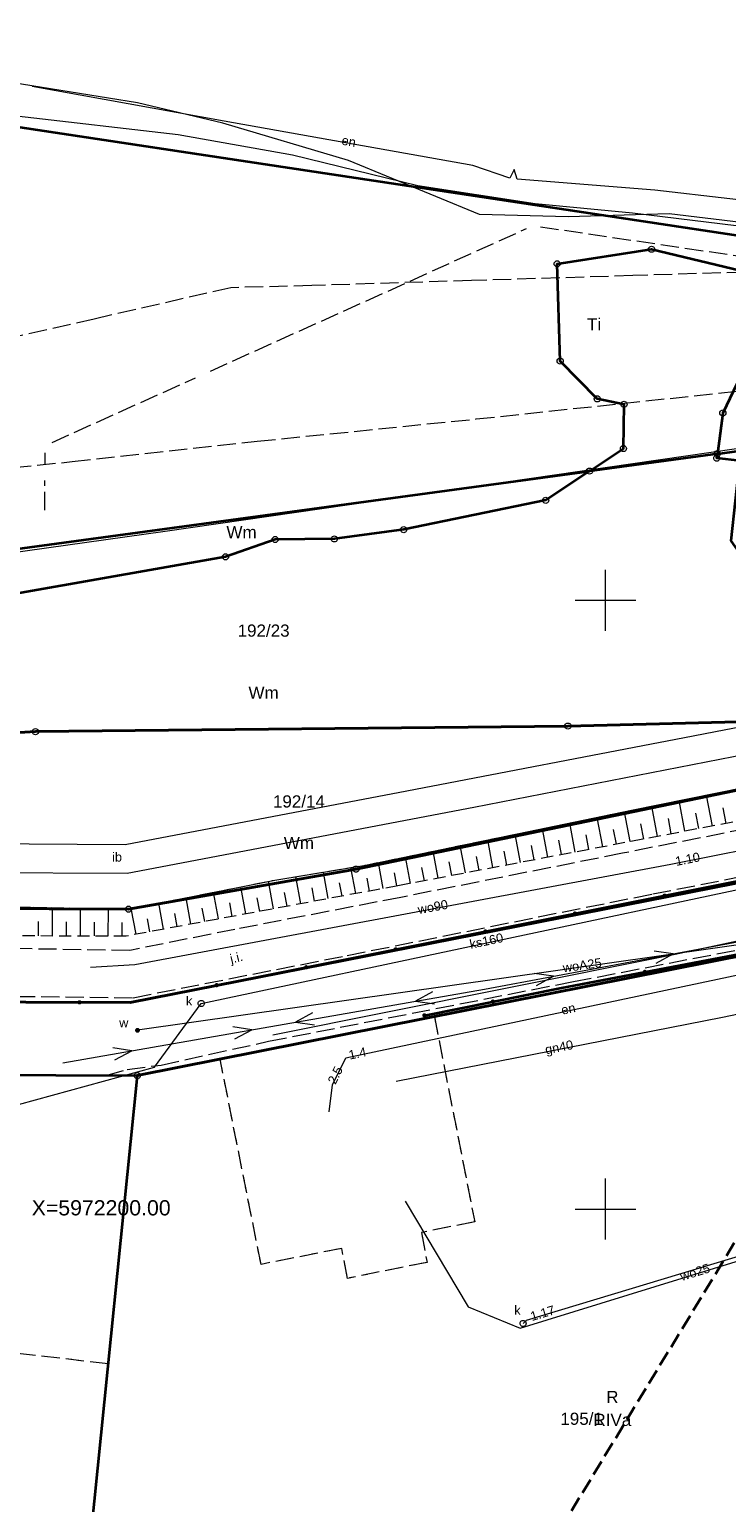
# Model space of a CAD drawing. Extents: x 5461355 to 5464904, y 5969481 to 5972975.
# Tile 18 of 40: x 5462353 to 5462410, y 5972176 to 5972297. Entities that reach past the tile are written whole.
import ezdxf
from ezdxf.enums import TextEntityAlignment as Align

# ---------------------------------------------------------------- set-up
doc = ezdxf.new("R2010")
doc.units = 0
for name, pattern in [('L_0_05', [1.75, 1.25, -0.5]), ('PRZER1-1', [1, 0.5, -0.5]), ('PRZER2-1', [1.5, 1, -0.5]), ('PRZER3-1', [2, 1.5, -0.5])]:
    doc.linetypes.add(name, pattern=pattern)
doc.layers.get('0').update_dxf_attribs({"linetype": 'CONTINUOUS'})
for name, color, linetype, lineweight in [('GEPPGD', 7, 'CONTINUOUS', 18), ('GESDZI', 7, 'CONTINUOUS', 18), ('GESDZI_O', 7, 'CONTINUOUS', 18), ('GSLKOG', 7, 'CONTINUOUS', 35), ('GSSIIN', 7, 'CONTINUOUS', 18), ('GSSIIN_O', 7, 'CONTINUOUS', 18), ('GSSKOA', 7, 'CONTINUOUS', 18), ('GSSKOA_O', 7, 'CONTINUOUS', 18), ('GSSZSN', 7, 'CONTINUOUS', 18), ('GUPPRZ_O', 7, 'CONTINUOUS', 18), ('KRZYZE_2000', 230, 'CONTINUOUS', 18), ('ZAKRES', 3, 'L_0_05', 18)]:
    doc.layers.add(name, color=color, linetype=linetype, lineweight=lineweight)
for name, color, linetype, lineweight, true_color in [('GESKKL', 7, 'CONTINUOUS', 18, 0x24bc24), ('GESKKL_O', 7, 'CONTINUOUS', 18, 0x24bc24), ('GESUZY', 7, 'CONTINUOUS', 18, 0x008000), ('GESUZY_O', 7, 'CONTINUOUS', 18, 0x008000), ('GSSWWS', 7, 'CONTINUOUS', 18, 0x59d9ff), ('GULEPR', 1, 'CONTINUOUS', 18, 0xff0000), ('GULEPR_O', 1, 'CONTINUOUS', 18, 0xff0000), ('GULGPR', 7, 'CONTINUOUS', 18, 0xbfbf00), ('GULGPR_O', 7, 'CONTINUOUS', 18, 0xbfbf00), ('GULKPR', 7, 'CONTINUOUS', 18, 0x803300), ('GULKPR_O', 7, 'CONTINUOUS', 18, 0x803300), ('GULTPR', 7, 'CONTINUOUS', 18, 0xff9100), ('GULWPR', 5, 'CONTINUOUS', 18, 0x0000ff), ('GULWPR_O', 5, 'CONTINUOUS', 18, 0x0000ff), ('GUPKSD', 7, 'CONTINUOUS', 18, 0x803300), ('GUPKSD_O', 7, 'CONTINUOUS', 18, 0x803300), ('GUPWZA', 5, 'CONTINUOUS', 18, 0x0000ff), ('GUPWZA_O', 5, 'CONTINUOUS', 18, 0x0000ff)]:
    doc.layers.add(name, color=color, linetype=linetype, lineweight=lineweight, true_color=true_color)
doc.styles.add('Arial', font='arial.ttf')

# ---------------------------------------------------------------- blocks, each defined once
blk = doc.blocks.new('GUPKSD1')
at = {"color": 0}
blk.add_lwpolyline([(0, 0.25), (0.064705, 0.241481), (0.125, 0.216506), (0.176777, 0.176777), (0.216506, 0.125), (0.241481, 0.064705), (0.25, 0), (0.241481, -0.064705), (0.216506, -0.125), (0.176777, -0.176777), (0.125, -0.216506), (0.064705, -0.241481), (0, -0.25), (-0.064705, -0.241481), (-0.125, -0.216506), (-0.176777, -0.176777), (-0.216506, -0.125), (-0.241481, -0.064705), (-0.25, 0), (-0.241481, 0.064705), (-0.216506, 0.125), (-0.176777, 0.176777), (-0.125, 0.216506), (-0.064705, 0.241481)], close=True, dxfattribs=at)
blk = doc.blocks.new('GUPWZA1')
blk.add_hatch(color=0).paths.add_polyline_path([(-0.2, 0), (-0.193185, -0.051764), (-0.173205, -0.1), (-0.141421, -0.141421), (-0.1, -0.173205), (-0.051764, -0.193185), (0, -0.2), (0.051764, -0.193185), (0.1, -0.173205), (0.141421, -0.141421), (0.173205, -0.1), (0.193185, -0.051764), (0.2, 0), (0.193185, 0.051764), (0.173205, 0.1), (0.141421, 0.141421), (0.1, 0.173205), (0.051764, 0.193185), (0, 0.2), (-0.051764, 0.193185), (-0.1, 0.173205), (-0.141421, 0.141421), (-0.173205, 0.1), (-0.193185, 0.051764)])
blk = doc.blocks.new('GEPPGD1_1')
at = {"color": 0}
blk.add_lwpolyline([(0, 0.25), (0.077254, 0.237764), (0.146946, 0.202254), (0.202254, 0.146946), (0.237764, 0.077254), (0.25, 0), (0.237764, -0.077254), (0.202254, -0.146946), (0.146946, -0.202254), (0.077254, -0.237764), (0, -0.25), (-0.077254, -0.237764), (-0.146946, -0.202254), (-0.202254, -0.146946), (-0.237764, -0.077254), (-0.25, 0), (-0.237764, 0.077254), (-0.202254, 0.146946), (-0.146946, 0.202254), (-0.077254, 0.237764)], close=True, dxfattribs=at)
blk = doc.blocks.new('GEPPGD1_2')
blk.add_hatch(color=0).paths.add_polyline_path([(0, -0.045), (0.013906, -0.042798), (0.02645, -0.036406), (0.036406, -0.02645), (0.042798, -0.013906), (0.045, 0), (0.042798, 0.013906), (0.036406, 0.02645), (0.02645, 0.036406), (0.013906, 0.042798), (0, 0.045), (-0.013906, 0.042798), (-0.02645, 0.036406), (-0.036406, 0.02645), (-0.042798, 0.013906), (-0.045, 0), (-0.042798, -0.013906), (-0.036406, -0.02645), (-0.02645, -0.036406), (-0.013906, -0.042798)])
blk = doc.blocks.new('KOLO')
blk.add_hatch(color=0).paths.add_polyline_path([(-0.175, 0), (-0.169037, -0.045293), (-0.151554, -0.0875), (-0.123744, -0.123744), (-0.0875, -0.151554), (-0.045293, -0.169037), (0, -0.175), (0.045293, -0.169037), (0.0875, -0.151554), (0.123744, -0.123744), (0.151554, -0.0875), (0.169037, -0.045293), (0.175, 0), (0.169037, 0.045293), (0.151554, 0.0875), (0.123744, 0.123744), (0.0875, 0.151554), (0.045293, 0.169037), (0, 0.175), (-0.045293, 0.169037), (-0.0875, 0.151554), (-0.123744, 0.123744), (-0.151554, 0.0875), (-0.169037, 0.045293)])
blk = doc.blocks.new('GSLKOG1')
blk.add_hatch(color=0).paths.add_polyline_path([(-0.175, 0), (-0.169037, -0.045293), (-0.151554, -0.0875), (-0.123744, -0.123744), (-0.0875, -0.151554), (-0.045293, -0.169037), (0, -0.175), (0.045293, -0.169037), (0.0875, -0.151554), (0.123744, -0.123744), (0.151554, -0.0875), (0.169037, -0.045293), (0.175, 0), (0.169037, 0.045293), (0.151554, 0.0875), (0.123744, 0.123744), (0.0875, 0.151554), (0.045293, 0.169037), (0, 0.175), (-0.045293, 0.169037), (-0.0875, 0.151554), (-0.123744, 0.123744), (-0.151554, 0.0875), (-0.169037, 0.045293)])
blk = doc.blocks.new('SUEP1')
at = {"color": 0}
blk.add_lwpolyline([(-0.75, -0.5), (0.75, 0), (-0.75, 0.5)], dxfattribs=at)

msp = doc.modelspace()

# ---------------------------------------------------------------- linework, layer by layer
at = {"layer": 'GESDZI', "color": 84, "linetype": 'Continuous', "lineweight": 35, "elevation": 10.22}
for points in [[(5462335.22, 5972217.06), (5462360.98, 5972216.97), (5462484.81, 5972241.37), (5462499.09, 5972259.82), (5462446.58, 5972265.43), (5462440.49, 5972275.48), (5462351.94, 5972288.84)], [(5462334.97, 5972251.94), (5462398.69, 5972260.61), (5462401.47, 5972262.46), (5462401.52, 5972266.09), (5462399.32, 5972266.54), (5462396.28, 5972269.65), (5462396.03, 5972277.63), (5462403.78, 5972278.83), (5462411.77, 5972276.93)], [(5462411.37, 5972269.03), (5462409.63, 5972265.38), (5462409.18, 5972262.03), (5462423.59, 5972263.99)], [(5462335.2, 5972238.11), (5462353.2, 5972239.21), (5462396.91, 5972239.67), (5462431.25, 5972240.54), (5462432.83, 5972249.86), (5462432.92, 5972250.4), (5462432.71, 5972250.43), (5462414.88, 5972252.79), (5462411.48, 5972253.22), (5462410.32, 5972254.89), (5462411.02, 5972261.44), (5462409.13, 5972261.67), (5462409.18, 5972262.03), (5462398.69, 5972260.61), (5462395.09, 5972258.21), (5462383.43, 5972255.8), (5462377.74, 5972255.04), (5462372.88, 5972254.99), (5462368.8, 5972253.57), (5462347.19, 5972249.77)], [(5462434.87, 5972239.38), (5462379.52, 5972227.92), (5462360.84, 5972224.63), (5462334.77, 5972224.75)]]:
    msp.add_lwpolyline(points, dxfattribs=at)
for points in [[(5462432.83, 5972249.86), (5462431.25, 5972240.54), (5462396.91, 5972239.67), (5462353.2, 5972239.21), (5462335.2, 5972238.11), (5462324.7, 5972237.21), (5462306.48, 5972237.37), (5462297.94, 5972233.85), (5462288.95, 5972238.43), (5462288.98, 5972239.01), (5462286.74, 5972239.02), (5462276.34, 5972233.84), (5462286.72, 5972233.92), (5462286.75, 5972230.26), (5462334.77, 5972224.75), (5462360.84, 5972224.63), (5462379.52, 5972227.92), (5462434.87, 5972239.38)], [(5462361.56, 5972210.96), (5462432.19, 5972224.99), (5462464.99, 5972231.39), (5462479.23, 5972234.17), (5462484.81, 5972241.37), (5462360.98, 5972216.97), (5462335.22, 5972217.06), (5462276.28, 5972225.17), (5462275.47, 5972219.23), (5462312.97, 5972214.07), (5462334.8, 5972211.07)], [(5462410.43, 5972168), (5462427.17, 5972199.15), (5462432.19, 5972224.99), (5462361.56, 5972210.96), (5462357.76, 5972173.3)]]:
    msp.add_lwpolyline(points, close=True, dxfattribs=at)
at = {"layer": 'GESKKL', "color": 252, "linetype": 'PRZER3-1', "lineweight": 18}
msp.add_lwpolyline([(5462330.3, 5972140.9), (5462327.54, 5972115), (5462351.08, 5972106.99), (5462385.18, 5972097.94), (5462406.62, 5972160.9), (5462410.43, 5972168), (5462414.3, 5972175.21), (5462427.17, 5972199.15), (5462432.19, 5972224.99), (5462385.95, 5972215.8), (5462389.26, 5972198.95), (5462384.89, 5972198.08), (5462385.35, 5972195.62), (5462378.82, 5972194.31), (5462378.34, 5972196.77), (5462371.72, 5972195.46), (5462368.36, 5972212.31), (5462361.56, 5972210.96), (5462359.17, 5972187.3), (5462350.12, 5972188.31), (5462340.08, 5972189.41), (5462330.71, 5972140.85)], close=True, dxfattribs=at)
at = {"layer": 'GESUZY', "color": 252, "linetype": 'PRZER1-1', "lineweight": 18}
for points in [[(5462351.94, 5972288.84), (5462440.49, 5972275.48), (5462446.58, 5972265.43), (5462499.09, 5972259.82), (5462484.81, 5972241.37), (5462360.98, 5972216.97), (5462335.22, 5972217.06)], [(5462334.77, 5972224.75), (5462360.84, 5972224.63), (5462379.52, 5972227.92), (5462434.87, 5972239.38), (5462432.83, 5972249.86), (5462432.92, 5972250.4), (5462432.71, 5972250.43), (5462432.38, 5972252.13), (5462438.5, 5972253.33), (5462437.47, 5972258.54), (5462431.37, 5972257.34), (5462430.33, 5972262.5), (5462423.59, 5972263.99), (5462409.18, 5972262.03), (5462398.69, 5972260.61), (5462334.97, 5972251.94)], [(5462334.77, 5972224.75), (5462360.84, 5972224.63), (5462379.52, 5972227.92), (5462434.87, 5972239.38), (5462432.83, 5972249.86), (5462432.92, 5972250.4), (5462432.71, 5972250.43), (5462432.38, 5972252.13), (5462438.5, 5972253.33), (5462437.47, 5972258.54), (5462431.37, 5972257.34), (5462430.33, 5972262.5), (5462423.59, 5972263.99), (5462409.18, 5972262.03), (5462398.69, 5972260.61), (5462334.97, 5972251.94)]]:
    msp.add_lwpolyline(points, dxfattribs=at)
for points in [[(5462361.56, 5972210.96), (5462368.36, 5972212.31), (5462385.95, 5972215.8), (5462432.19, 5972224.99), (5462464.99, 5972231.39), (5462479.23, 5972234.17), (5462484.81, 5972241.37), (5462360.98, 5972216.97), (5462335.22, 5972217.06), (5462276.28, 5972225.17), (5462275.47, 5972219.23), (5462312.97, 5972214.07), (5462334.8, 5972211.07)], [(5462330.3, 5972140.9), (5462327.54, 5972115), (5462351.08, 5972106.99), (5462385.18, 5972097.94), (5462406.62, 5972160.9), (5462410.43, 5972168), (5462414.3, 5972175.21), (5462427.17, 5972199.15), (5462432.19, 5972224.99), (5462385.95, 5972215.8), (5462389.26, 5972198.95), (5462384.89, 5972198.08), (5462385.35, 5972195.62), (5462378.82, 5972194.31), (5462378.34, 5972196.77), (5462371.72, 5972195.46), (5462368.36, 5972212.31), (5462361.56, 5972210.96), (5462359.17, 5972187.3), (5462350.12, 5972188.31), (5462340.08, 5972189.41), (5462330.71, 5972140.85)]]:
    msp.add_lwpolyline(points, close=True, dxfattribs=at)
at = {"layer": 'GSLKOG', "color": 252, "linetype": 'Continuous', "lineweight": 35}
for points in [[(5462276.28, 5972225.17), (5462276.32, 5972225.46), (5462294.05, 5972222.98), (5462316.35, 5972219.98), (5462337.66, 5972217.05), (5462360.98, 5972216.97), (5462456.07, 5972235.99)], [(5462385.13, 5972215.91), (5462396.38, 5972218.17), (5462432.19, 5972224.99), (5462430.37, 5972215.57)]]:
    msp.add_lwpolyline(points, dxfattribs=at)
at = {"layer": 'GSSIIN', "color": 252, "linetype": 'Continuous', "lineweight": 18}
msp.add_lwpolyline([(5462430.97, 5972243.44), (5462406.49, 5972238.7), (5462383.68, 5972234.31), (5462360.57, 5972229.91), (5462336.89, 5972230.09), (5462310.33, 5972233.77), (5462288.58, 5972236.78), (5462288.33, 5972234.4), (5462308.8, 5972231.5), (5462336.34, 5972227.69), (5462360.74, 5972227.59), (5462389.18, 5972233), (5462412.74, 5972237.62), (5462431.48, 5972241.26)], close=True, dxfattribs=at)
at = {"layer": 'GSSKOA', "color": 252, "linetype": 'PRZER3-1', "lineweight": 18}
for points in [[(5462486.57, 5972260.39), (5462481.71, 5972259.22), (5462480.59, 5972259.41), (5462480.23, 5972260.24), (5462479.91, 5972261.87), (5462462.71, 5972263.71), (5462446.58, 5972265.43), (5462433.63, 5972274.35), (5462424.68, 5972275.72), (5462415.47, 5972277.08), (5462402.24, 5972276.66), (5462389.01, 5972276.26), (5462375.9, 5972275.85), (5462369.23, 5972275.67), (5462358.03, 5972273.1), (5462340.93, 5972269.25)], [(5462339.42, 5972259.68), (5462356.22, 5972261.39), (5462371.41, 5972263.06), (5462389.39, 5972264.89), (5462411.37, 5972267.23), (5462423.54, 5972268.54), (5462426.26, 5972268.64), (5462427.87, 5972268.47), (5462429.35, 5972267.42), (5462430.03, 5972266.44), (5462430.4, 5972264.44), (5462431.72, 5972257.89), (5462437.38, 5972259.03), (5462446.69, 5972260.82), (5462446.78, 5972260.33)], [(5462455.42, 5972240.5), (5462454.33, 5972239.78), (5462436.06, 5972236.14), (5462435.57, 5972236.05), (5462429.95, 5972234.91), (5462428.22, 5972234.59), (5462417.6, 5972232.43), (5462401.39, 5972229.22), (5462383.2, 5972225.6), (5462381.24, 5972225.22), (5462369.58, 5972222.97), (5462360.94, 5972221.24), (5462348.11, 5972221.44)], [(5462349.67, 5972217.49), (5462361.23, 5972217.36), (5462378.8, 5972220.83), (5462403.89, 5972225.89), (5462423.45, 5972229.71), (5462435.76, 5972232.27), (5462446.67, 5972234.44), (5462456.12, 5972236.34)]]:
    msp.add_lwpolyline(points, dxfattribs=at)
at = {"layer": 'GSSWWS', "color": 252, "linetype": 'Continuous', "lineweight": 18}
msp.add_lwpolyline([(5462338.04, 5972225.11), (5462360.84, 5972224.63), (5462372.84, 5972227.02), (5462380.31, 5972228.25), (5462402.12, 5972232.75), (5462434.87, 5972239.38), (5462432.36, 5972252.04), (5462438.55, 5972253.27), (5462437.48, 5972258.54), (5462431.33, 5972257.3), (5462429.99, 5972262.65), (5462423.62, 5972264.29), (5462363.85, 5972255.65), (5462339.47, 5972252.22)], dxfattribs=at)
at = {"layer": 'GSSZSN', "color": 252, "linetype": 'PRZER2-1', "lineweight": 18}
msp.add_lwpolyline([(5462435.49, 5972236.54), (5462382.95, 5972226.55), (5462360.64, 5972222.42), (5462335.55, 5972222.45), (5462326.43, 5972223.62), (5462286.56, 5972228.83), (5462286.6, 5972230.61), (5462309.49, 5972227.73), (5462332.84, 5972224.98), (5462338.04, 5972225.11), (5462360.84, 5972224.63), (5462372.84, 5972227.02), (5462380.31, 5972228.25), (5462402.12, 5972232.75), (5462434.87, 5972239.38)], close=True, dxfattribs=at)
at = {"layer": 'GSSZSN', "color": 252, "linetype": 'Continuous', "lineweight": 18}
for points in [[(5462408.78, 5972231.46), (5462408.29, 5972234)], [(5462402.02, 5972230.18), (5462401.55, 5972232.63)], [(5462404.27, 5972230.61), (5462403.8, 5972233.09)], [(5462406.52, 5972231.03), (5462406.05, 5972233.55)], [(5462409.9, 5972231.68), (5462409.66, 5972232.95)], [(5462397.52, 5972229.32), (5462397.06, 5972231.71)], [(5462399.77, 5972229.75), (5462399.31, 5972232.17)], [(5462403.15, 5972230.39), (5462402.91, 5972231.63)], [(5462405.4, 5972230.82), (5462405.16, 5972232.07)], [(5462407.65, 5972231.25), (5462407.41, 5972232.51)], [(5462390.76, 5972228.04), (5462390.33, 5972230.32)], [(5462393.01, 5972228.47), (5462392.57, 5972230.78)], [(5462395.26, 5972228.89), (5462394.82, 5972231.24)], [(5462396.39, 5972229.11), (5462396.16, 5972230.29)], [(5462398.64, 5972229.54), (5462398.41, 5972230.74)], [(5462400.89, 5972229.96), (5462400.66, 5972231.18)], [(5462384, 5972226.75), (5462383.59, 5972228.93)], [(5462386.25, 5972227.18), (5462385.84, 5972229.39)], [(5462388.51, 5972227.61), (5462388.08, 5972229.85)], [(5462389.63, 5972227.82), (5462389.42, 5972228.95)], [(5462391.89, 5972228.25), (5462391.67, 5972229.4)], [(5462394.14, 5972228.68), (5462393.92, 5972229.85)], [(5462379.5, 5972225.91), (5462379.1, 5972228.05)], [(5462381.75, 5972226.33), (5462381.35, 5972228.46)], [(5462385.13, 5972226.97), (5462384.92, 5972228.06)], [(5462387.38, 5972227.4), (5462387.17, 5972228.51)], [(5462372.73, 5972224.66), (5462372.32, 5972226.92)], [(5462374.99, 5972225.08), (5462374.57, 5972227.31)], [(5462377.24, 5972225.5), (5462376.84, 5972227.68)], [(5462378.37, 5972225.71), (5462378.17, 5972226.79)], [(5462380.62, 5972226.12), (5462380.43, 5972227.18)], [(5462382.88, 5972226.54), (5462382.68, 5972227.62)], [(5462365.97, 5972223.41), (5462365.57, 5972225.57)], [(5462368.22, 5972223.83), (5462367.82, 5972226.02)], [(5462370.48, 5972224.24), (5462370.07, 5972226.47)], [(5462371.61, 5972224.45), (5462371.4, 5972225.57)], [(5462373.86, 5972224.87), (5462373.65, 5972226)], [(5462376.11, 5972225.29), (5462375.91, 5972226.39)], [(5462354.6, 5972222.43), (5462354.6, 5972224.76)], [(5462356.89, 5972222.43), (5462356.89, 5972224.71)], [(5462359.18, 5972222.42), (5462359.19, 5972224.66)], [(5462361.46, 5972222.57), (5462361.07, 5972224.68)], [(5462363.72, 5972222.99), (5462363.32, 5972225.12)], [(5462364.84, 5972223.2), (5462364.64, 5972224.28)], [(5462367.1, 5972223.62), (5462366.9, 5972224.71)], [(5462369.35, 5972224.04), (5462369.15, 5972225.14)], [(5462353.45, 5972222.43), (5462353.45, 5972223.61)], [(5462355.75, 5972222.43), (5462355.75, 5972223.58)], [(5462358.04, 5972222.43), (5462358.04, 5972223.56)], [(5462360.33, 5972222.42), (5462360.33, 5972223.53)], [(5462362.59, 5972222.78), (5462362.39, 5972223.84)]]:
    msp.add_lwpolyline(points, dxfattribs=at)
at = {"layer": 'GULEPR', "color": 1, "linetype": 'Continuous', "lineweight": 18, "true_color": 0xff0000, "elevation": 10.14}
for points in [[(5462470.38, 5972255.4), (5462466.85, 5972259.59), (5462458.76, 5972265.93), (5462443.51, 5972274.91), (5462438.41, 5972277.05), (5462428.18, 5972278.96), (5462405.23, 5972281.73), (5462396.94, 5972281.48), (5462389.66, 5972281.67), (5462378.91, 5972286.13), (5462368.58, 5972289.18), (5462361.58, 5972290.86), (5462352.05, 5972292.39), (5462339.93, 5972292.82), (5462310.1, 5972293.57), (5462273.26, 5972296.8), (5462249.37, 5972299.22), (5462230.12, 5972301.34)], [(5462470.38, 5972255.4), (5462466.85, 5972259.59), (5462458.76, 5972265.93), (5462443.51, 5972274.91), (5462438.41, 5972277.05), (5462428.18, 5972278.96), (5462405.23, 5972281.73), (5462396.94, 5972281.48), (5462389.66, 5972281.67), (5462378.91, 5972286.13), (5462368.58, 5972289.18), (5462361.58, 5972290.86), (5462352.05, 5972292.39), (5462339.93, 5972292.82), (5462310.1, 5972293.57), (5462273.26, 5972296.8), (5462249.37, 5972299.22), (5462230.12, 5972301.34)], [(5462471.73, 5972255.15), (5462471.72, 5972255.3), (5462470.81, 5972256.06), (5462466.28, 5972258.62), (5462454.17, 5972265.12), (5462447.79, 5972266.69), (5462443.32, 5972274.21), (5462440.31, 5972276), (5462439.79, 5972276.27), (5462424.77, 5972278.26), (5462416.78, 5972278.83), (5462416.44, 5972279.22), (5462416.62, 5972281.87), (5462416.36, 5972282.27), (5462404.06, 5972283.67), (5462392.75, 5972284.58), (5462392.49, 5972285.38), (5462392.15, 5972284.68), (5462389.11, 5972285.72), (5462368.69, 5972289.36), (5462352.94, 5972292.2)], [(5462471.73, 5972255.15), (5462471.72, 5972255.3), (5462470.81, 5972256.06), (5462466.28, 5972258.62), (5462454.17, 5972265.12), (5462447.79, 5972266.69), (5462443.32, 5972274.21), (5462440.31, 5972276), (5462439.79, 5972276.27), (5462424.77, 5972278.26), (5462416.78, 5972278.83), (5462416.44, 5972279.22), (5462416.62, 5972281.87), (5462416.36, 5972282.27), (5462404.06, 5972283.67), (5462392.75, 5972284.58), (5462392.49, 5972285.38), (5462392.15, 5972284.68), (5462389.11, 5972285.72), (5462368.69, 5972289.36), (5462352.94, 5972292.2)], [(5462355.44, 5972212.02), (5462390.06, 5972218.07), (5462434.51, 5972226.37), (5462471.06, 5972220.73)], [(5462355.44, 5972212.02), (5462390.06, 5972218.07), (5462434.51, 5972226.37), (5462471.06, 5972220.73)], [(5462377.32, 5972207.98), (5462377.6, 5972210.2), (5462378.68, 5972212.42), (5462415.28, 5972220.16), (5462426.54, 5972222.78), (5462431.39, 5972223.47), (5462431.67, 5972224.75), (5462432.12, 5972225.36)], [(5462377.32, 5972207.98), (5462377.6, 5972210.2), (5462378.68, 5972212.42), (5462415.28, 5972220.16), (5462426.54, 5972222.78), (5462431.39, 5972223.47), (5462431.67, 5972224.75), (5462432.12, 5972225.36)]]:
    msp.add_lwpolyline(points, dxfattribs=at)
at = {"layer": 'GULGPR', "color": 52, "linetype": 'Continuous', "lineweight": 18, "true_color": 0xbfbf00, "elevation": 10.14}
for points in [[(5462469.14, 5972233.96), (5462469.22, 5972234.44), (5462469.99, 5972245.17), (5462459.14, 5972260.37), (5462452.66, 5972268.35), (5462451.23, 5972270.52), (5462449.13, 5972272.79), (5462446.4, 5972274.63), (5462443.43, 5972275.47), (5462435.95, 5972277.04), (5462427.69, 5972278.82), (5462413.19, 5972280.46), (5462402.22, 5972281.79), (5462394.22, 5972282.56), (5462384.59, 5972284.05), (5462374.3, 5972286.55), (5462364.92, 5972288.23), (5462351.65, 5972289.76), (5462343.98, 5972290.12), (5462334.31, 5972291.23), (5462298.58, 5972294.17), (5462264.1, 5972296.99)], [(5462382.82, 5972210.51), (5462409.61, 5972215.76), (5462424.68, 5972218.92), (5462427.42, 5972218.88), (5462428.06, 5972219.57), (5462430.38, 5972224.73)]]:
    msp.add_lwpolyline(points, dxfattribs=at)
at = {"layer": 'GULKPR', "linetype": 'PRZER3-1', "lineweight": 18}
for points in [[(5462367.56, 5972268.82), (5462393.5, 5972280.52)], [(5462394.65, 5972280.68), (5462421.08, 5972276.78)], [(5462354.56, 5972262.97), (5462366.34, 5972268.27)], [(5462354, 5972261.16), (5462354.01, 5972262.12)], [(5462353.96, 5972257.4), (5462353.98, 5972259.83)]]:
    msp.add_lwpolyline(points, dxfattribs=at)
at = {"layer": 'GULKPR', "linetype": 'Continuous', "lineweight": 18}
for points in [[(5462340.61, 5972205.51), (5462362.97, 5972211.65), (5462366.81, 5972216.89), (5462413.71, 5972226.84), (5462428.97, 5972227.86), (5462443.27, 5972228.97), (5462447.09, 5972228.73)], [(5462393.23, 5972190.61), (5462393.51, 5972190.88), (5462421.7, 5972199.39), (5462426.42, 5972203.24)]]:
    msp.add_lwpolyline(points, dxfattribs=at)
at = {"layer": 'GULTPR', "color": 30, "linetype": 'Continuous', "lineweight": 18, "true_color": 0xff9100, "elevation": 10.14}
msp.add_lwpolyline([(5462436.21, 5972226.63), (5462435.78, 5972226.25), (5462432.59, 5972226.67), (5462405.73, 5972220.92), (5462391.52, 5972218.07), (5462372.7, 5972214.27)], dxfattribs=at)
msp.add_lwpolyline([(5462436.21, 5972226.63), (5462435.78, 5972226.25), (5462432.59, 5972226.67), (5462405.73, 5972220.92), (5462391.52, 5972218.07), (5462372.7, 5972214.27)], dxfattribs=at)
at = {"layer": 'GULTPR', "color": 30, "linetype": 'PRZER3-1', "lineweight": 18, "true_color": 0xff9100, "elevation": 10.14}
msp.add_lwpolyline([(5462358.99, 5972210.97), (5462360.73, 5972211.47), (5462363.51, 5972211.83), (5462372.34, 5972213.78), (5462397.36, 5972218.68), (5462428.74, 5972224.75), (5462429.46, 5972225.14), (5462431.09, 5972225.41), (5462431.42, 5972225.66), (5462432.78, 5972225.89), (5462434.48, 5972225.96), (5462435.74, 5972226.3)], dxfattribs=at)
msp.add_lwpolyline([(5462358.99, 5972210.97), (5462360.73, 5972211.47), (5462363.51, 5972211.83), (5462372.34, 5972213.78), (5462397.36, 5972218.68), (5462428.74, 5972224.75), (5462429.46, 5972225.14), (5462431.09, 5972225.41), (5462431.42, 5972225.66), (5462432.78, 5972225.89), (5462434.48, 5972225.96), (5462435.74, 5972226.3)], dxfattribs=at)
at = {"layer": 'GULWPR', "color": 5, "linetype": 'Continuous', "lineweight": 18, "true_color": 0x0000ff, "elevation": 10.14}
for points in [[(5462441.83, 5972235.89), (5462435.16, 5972234.21), (5462405.36, 5972228.31), (5462361.37, 5972220.07), (5462357.72, 5972219.85)], [(5462434.65, 5972225.06), (5462361.58, 5972214.68)], [(5462383.55, 5972200.66), (5462388.73, 5972191.96), (5462392.98, 5972190.21), (5462421.81, 5972199.12), (5462425.85, 5972201.01)]]:
    msp.add_lwpolyline(points, dxfattribs=at)
at = {"layer": 'KRZYZE_2000', "color": 252, "lineweight": 18, "flags": 128}
for points in [[(5462400, 5972247.5), (5462400, 5972252.5)], [(5462397.5, 5972250), (5462402.5, 5972250)], [(5462400, 5972197.5), (5462400, 5972202.5)], [(5462397.5, 5972200), (5462402.5, 5972200)]]:
    msp.add_lwpolyline(points, dxfattribs=at)
at = {"layer": 'ZAKRES', "lineweight": 30, "flags": 128}
msp.add_lwpolyline([(5462543.8, 5972311.19), (5462511.46, 5972288.78), (5462481.09, 5972259.6), (5462422.01, 5972247.35), (5462418.13, 5972209.64), (5462389.82, 5972163.08), (5462367.15, 5972078.93), (5462475.94, 5972049.63), (5462481.47, 5972081.94), (5462475.95, 5972139.11), (5462481.03, 5972188.17), (5462517.69, 5972229.73), (5462568.77, 5972278.32)], close=True, dxfattribs=at)

# ---------------------------------------------------------------- block references
at = {"layer": 'GEPPGD', "color": 252, "linetype": 'Continuous', "lineweight": 18}
for name, p in [('GEPPGD1_1', (5462403.78, 5972278.83, 10.24)), ('GEPPGD1_1', (5462396.03, 5972277.63, 10.24)), ('GEPPGD1_1', (5462396.28, 5972269.65, 10.24)), ('GEPPGD1_1', (5462399.32, 5972266.54, 10.24)), ('GEPPGD1_1', (5462401.52, 5972266.09, 10.24)), ('GEPPGD1_1', (5462409.63, 5972265.38, 10.24)), ('GEPPGD1_1', (5462401.47, 5972262.46, 10.24)), ('GEPPGD1_1', (5462409.13, 5972261.67, 10.24)), ('GEPPGD1_1', (5462409.18, 5972262.03, 10.24)), ('GEPPGD1_1', (5462398.69, 5972260.61, 10.24)), ('GEPPGD1_1', (5462395.09, 5972258.21, 10.24)), ('GEPPGD1_1', (5462383.43, 5972255.8, 10.24)), ('GEPPGD1_1', (5462372.88, 5972254.99, 10.24)), ('GEPPGD1_1', (5462377.74, 5972255.04, 10.24)), ('GEPPGD1_1', (5462368.8, 5972253.57, 10.24)), ('GEPPGD1_1', (5462396.91, 5972239.67, 10.24)), ('GEPPGD1_1', (5462353.2, 5972239.21, 10.24)), ('GEPPGD1_1', (5462379.52, 5972227.92, 10.24)), ('GEPPGD1_1', (5462360.84, 5972224.63, 10.24)), ('GEPPGD1_2', (5462360.98, 5972216.97, 10.24)), ('GEPPGD1_1', (5462361.56, 5972210.96, 10.24))]:
    msp.add_blockref(name, p, dxfattribs=at)
at = {"layer": 'GSLKOG', "color": 252, "linetype": 'Continuous', "lineweight": 35}
for name, p, rotation in [('KOLO', (5462404.85, 5972225.74, 10.18), 11.31051187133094), ('KOLO', (5462404.85, 5972225.74, 10.18), 11.31051187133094), ('KOLO', (5462397.49, 5972224.27, 10.18), 11.31051187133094), ('KOLO', (5462397.49, 5972224.27, 10.18), 11.31051187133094), ('KOLO', (5462390.14, 5972222.8, 10.18), 11.31051187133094), ('KOLO', (5462390.14, 5972222.8, 10.18), 11.31051187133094), ('KOLO', (5462382.78, 5972221.33, 10.18), 11.31051187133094), ('KOLO', (5462382.78, 5972221.33, 10.18), 11.31051187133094), ('KOLO', (5462375.43, 5972219.86, 10.18), 11.31051187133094), ('KOLO', (5462375.43, 5972219.86, 10.18), 11.31051187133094), ('KOLO', (5462403.23, 5972219.48, 10.18), 10.78282740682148), ('KOLO', (5462403.23, 5972219.48, 10.18), 10.78282740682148), ('KOLO', (5462368.07, 5972218.39, 10.18), 11.31051187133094), ('KOLO', (5462368.07, 5972218.39, 10.18), 11.31051187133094), ('KOLO', (5462356.82, 5972216.98, 10.18), 359.7998214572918), ('KOLO', (5462356.82, 5972216.98, 10.18), 359.7998214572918), ('KOLO', (5462390.76, 5972217.04, 10.18), 11.35889484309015), ('KOLO', (5462390.76, 5972217.04, 10.18), 11.35889484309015), ('GSLKOG1', (5462385.13, 5972215.91, 10.18), 11.35889484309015)]:
    msp.add_blockref(name, p, dxfattribs=dict(at, rotation=rotation))
at = {"layer": 'GULEPR', "color": 1, "linetype": 'Continuous', "lineweight": 18, "true_color": 0xff0000}
for p, rotation in [((5462404.81, 5972220.82, 10.14), 10.57684496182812), ((5462394.98, 5972218.99, 10.14), 10.57684496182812), ((5462385.13, 5972217.21, 10.14), 189.912595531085), ((5462375.28, 5972215.49, 10.14), 189.912595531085), ((5462370.22, 5972214.6, 10.14), 9.912595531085), ((5462360.37, 5972212.88, 10.14), 9.912595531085)]:
    msp.add_blockref('SUEP1', p, dxfattribs=dict(at, rotation=rotation))
at = {"layer": 'GUPKSD', "linetype": 'Continuous', "lineweight": 18}
for p in [(5462366.81, 5972216.89, 10.16), (5462393.23, 5972190.61, 10.16)]:
    msp.add_blockref('GUPKSD1', p, dxfattribs=at)
at = {"layer": 'GUPWZA', "color": 5, "linetype": 'Continuous', "lineweight": 18, "true_color": 0x0000ff, "rotation": 8.414072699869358}
msp.add_blockref('GUPWZA1', (5462361.58, 5972214.68, 10.16), dxfattribs=at)

# ---------------------------------------------------------------- texts
at = {"layer": 'GESDZI_O', "color": 84, "linetype": 'Continuous', "lineweight": 0, "style": 'Arial'}
for s, p in [('192/23', (5462371.93, 5972247.01, 10.8)), ('192/14', (5462374.83, 5972232.98, 10.8)), ('195/1', (5462398.04, 5972182.28, 10.8))]:
    msp.add_text(s, height=1, dxfattribs=at).set_placement(p, align=Align.CENTER)
at = {"layer": 'GESKKL_O', "color": 252, "linetype": 'Continuous', "lineweight": 0, "style": 'Arial'}
msp.add_text('RIVa', height=1, dxfattribs=at).set_placement((5462400.56, 5972182.19, 10.8), align=Align.CENTER)
at = {"layer": 'GESUZY_O', "color": 252, "linetype": 'Continuous', "lineweight": 0, "style": 'Arial'}
for s, p in [('Ti', (5462399.06, 5972272.16, 10.8)), ('Wm', (5462370.12, 5972255.09, 10.8)), ('Wm', (5462371.93, 5972241.91, 10.8)), ('Wm', (5462374.83, 5972229.57, 10.8)), ('R', (5462400.56, 5972184.07, 10.8))]:
    msp.add_text(s, height=1, dxfattribs=at).set_placement(p, align=Align.CENTER)
at = {"layer": 'GSSIIN_O', "color": 252, "linetype": 'Continuous', "lineweight": 0, "style": 'Arial'}
msp.add_text('ib', height=0.75, dxfattribs=at).set_placement((5462359.9, 5972228.54, 10.8), align=Align.CENTER)
at = {"layer": 'GSSKOA_O', "color": 252, "linetype": 'Continuous', "lineweight": 0, "style": 'Arial'}
msp.add_text('j.i.', height=0.75, rotation=13.2491, dxfattribs=at).set_placement((5462369.78, 5972220.29, 10.8), align=Align.CENTER)
at = {"layer": 'GULEPR_O', "color": 1, "linetype": 'Continuous', "lineweight": 0, "true_color": 0xff0000, "style": 'Arial'}
for rotation, p in [(349.8928, (5462378.86, 5972287.33, 10.8)), (11.9407, (5462397.02, 5972216.08, 10.8))]:
    msp.add_text('en', height=0.75, rotation=rotation, dxfattribs=at).set_placement(p, align=Align.CENTER)
at = {"layer": 'GULGPR_O', "color": 52, "linetype": 'Continuous', "lineweight": 0, "true_color": 0xbfbf00, "style": 'Arial'}
msp.add_text('gn40', height=0.75, rotation=11.0877, dxfattribs=at).set_placement((5462396.26, 5972212.93, 10.8), align=Align.CENTER)
at = {"layer": 'GULKPR_O', "color": 36, "linetype": 'Continuous', "lineweight": 0, "true_color": 0x803300, "style": 'Arial'}
msp.add_text('ks160', height=0.75, rotation=11.9779, dxfattribs=at).set_placement((5462390.3, 5972221.66, 10.8), align=Align.CENTER)
at = {"layer": 'GULWPR_O', "color": 5, "linetype": 'Continuous', "lineweight": 0, "true_color": 0x0000ff, "style": 'Arial'}
for s, rotation, p in [('wo90', 10.6094, (5462385.89, 5972224.45, 10.8)), ('woA25', 8.0851, (5462398.14, 5972219.66, 10.8)), ('wo25', 17.1739, (5462407.46, 5972194.46, 10.8))]:
    msp.add_text(s, height=0.75, rotation=rotation, dxfattribs=at).set_placement(p, align=Align.CENTER)
at = {"layer": 'GUPKSD_O', "linetype": 'Continuous', "lineweight": 0, "style": 'Arial'}
for p in [(5462366.08, 5972216.72, 10.8), (5462393.03, 5972191.32, 10.8)]:
    msp.add_text('k', height=0.75, dxfattribs=at).set_placement(p, align=Align.RIGHT)
at = {"layer": 'GUPPRZ_O', "color": 5, "linetype": 'Continuous', "lineweight": 0, "true_color": 0x0000ff, "style": 'Arial'}
msp.add_text('1.10', height=0.75, rotation=11.199, dxfattribs=at).set_placement((5462405.81, 5972228.18, 10.8))
at = {"layer": 'GUPPRZ_O', "color": 1, "linetype": 'Continuous', "lineweight": 0, "true_color": 0xff0000, "style": 'Arial'}
for s, rotation, p in [('1.4', 11.9407, (5462379, 5972212.27, 10.8)), ('2.5', 64.0577, (5462377.83, 5972210.18, 10.8))]:
    msp.add_text(s, height=0.75, rotation=rotation, dxfattribs=at).set_placement(p)
at = {"layer": 'GUPPRZ_O', "color": 36, "linetype": 'Continuous', "lineweight": 0, "true_color": 0x803300, "style": 'Arial'}
msp.add_text('1.17', height=0.75, rotation=16.798, dxfattribs=at).set_placement((5462393.96, 5972190.8, 10.8))
at = {"layer": 'GUPWZA_O', "color": 5, "linetype": 'Continuous', "lineweight": 0, "true_color": 0x0000ff, "style": 'Arial'}
msp.add_text('w', height=0.75, dxfattribs=at).set_placement((5462360.83, 5972214.93, 10.8), align=Align.RIGHT)
at = {"layer": 'KRZYZE_2000', "color": 252, "lineweight": 25, "style": 'Arial'}
msp.add_text('X=5972200.00', height=1.25, dxfattribs=at).set_placement((5462352.89, 5972199.48))

doc.saveas('drawing.dxf')
